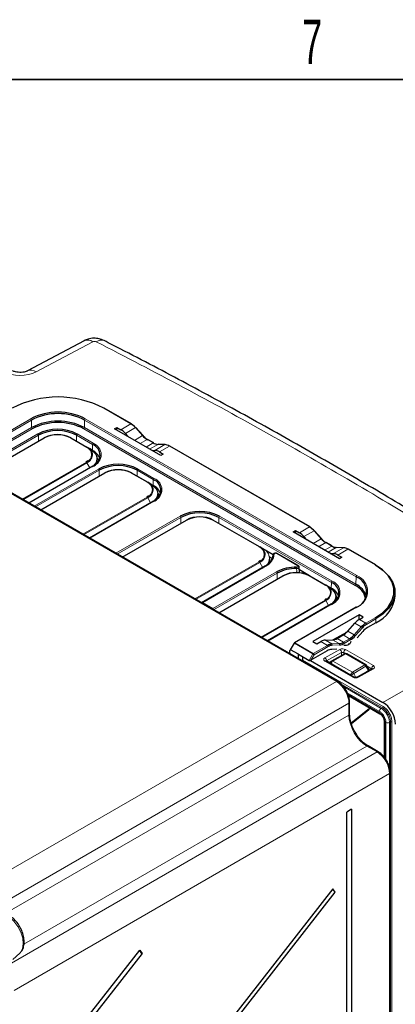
# Paper-space layout 'Blatt2' of a CAD drawing. Header units: millimetres. Extents: x 5 to 418, y 2 to 292.
# Tile 59 of 60: x 313 to 343, y 209 to 287. Entities that reach past the tile are written whole.
import ezdxf

# ---------------------------------------------------------------- set-up
doc = ezdxf.new("R2010")
doc.units = ezdxf.units.MM
doc.layers.add('SLD-0', color=7, linetype='Continuous')
doc.styles.add('SLDTEXTSTYLE0', font='TXT', dxfattribs={"width": 0.605})

psp = doc.layouts.new('Blatt2')

# ---------------------------------------------------------------- linework, layer by layer
at = {"color": 7, "linetype": 'Continuous', "lineweight": 18}
for p, q in [((338.276, 234.849), (285.134, 265.528)), ((318.986, 261.747), (314.492, 259.357)), ((322.001, 255.248), (319.848, 256.491)), ((308.901, 251.935), (314.134, 254.955)), ((309.17, 252.82), (314.068, 255.647)), ((314.125, 255.551), (309.227, 252.723)), ((314.134, 254.955), (314.125, 255.551)), ((318.322, 254.955), (318.331, 255.551)), ((318.322, 254.955), (339.818, 242.546)), ((339.827, 243.141), (318.331, 255.551)), ((318.387, 255.647), (339.883, 243.238)), ((321.204, 254.788), (322.001, 255.248)), ((321.564, 254.49), (322.36, 254.949)), ((322.929, 254.314), (322.36, 254.949)), ((314.191, 254.858), (308.959, 251.838)), ((309.533, 251.507), (314.623, 254.446)), ((314.68, 254.349), (309.645, 251.442)), ((315.162, 254.134), (310.073, 251.196)), ((314.686, 253.886), (314.68, 254.349)), ((318.481, 253.399), (317.209, 254.134)), ((317.685, 253.886), (317.692, 254.349)), ((318.964, 253.614), (317.692, 254.349)), ((317.748, 254.446), (319.021, 253.711)), ((339.761, 242.449), (318.265, 254.858)), ((322.284, 253.942), (322.929, 254.314)), ((318.957, 253.152), (318.964, 253.614)), ((322.722, 253.689), (323.287, 254.016)), ((323.198, 253.414), (323.763, 253.741)), ((323.763, 253.741), (323.287, 254.016)), ((323.477, 253.253), (324.122, 253.626)), ((323.895, 253.144), (324.691, 253.604)), ((324.691, 253.604), (324.122, 253.626)), ((324.252, 253.028), (325.049, 253.488)), ((336.143, 247.084), (325.049, 253.488)), ((318.958, 253.11), (318.957, 253.152)), ((313.392, 249.28), (318.481, 252.218)), ((318.521, 252.176), (313.448, 249.247)), ((319.021, 251.907), (313.931, 248.968)), ((318.751, 251.778), (318.521, 252.176)), ((314.341, 248.731), (319.431, 251.67)), ((319.488, 251.573), (314.454, 248.667)), ((319.971, 251.358), (314.881, 248.42)), ((319.495, 251.111), (319.488, 251.573)), ((323.29, 250.624), (322.017, 251.358)), ((322.493, 251.111), (322.5, 251.573)), ((323.773, 250.838), (322.5, 251.573)), ((322.556, 251.67), (323.829, 250.935)), ((323.766, 250.376), (323.773, 250.838)), ((323.766, 250.334), (323.766, 250.376)), ((318.2, 246.504), (323.29, 249.442)), ((323.33, 249.4), (318.256, 246.471)), ((323.829, 249.131), (318.739, 246.193)), ((323.559, 249.002), (323.33, 249.4)), ((320.804, 245), (325.894, 247.939)), ((329.019, 247.939), (337.929, 242.795)), ((325.951, 247.842), (320.917, 244.936)), ((326.434, 247.627), (321.344, 244.689)), ((325.958, 247.38), (325.951, 247.842)), ((332.157, 245.505), (328.48, 247.627)), ((328.956, 247.38), (328.963, 247.842)), ((337.872, 242.699), (328.963, 247.842)), ((335.346, 246.624), (336.143, 247.084)), ((335.706, 246.326), (336.502, 246.785)), ((337.071, 246.15), (336.502, 246.785)), ((336.426, 245.778), (337.071, 246.15)), ((336.864, 245.525), (337.43, 245.851)), ((337.34, 245.25), (337.905, 245.577)), ((337.905, 245.577), (337.43, 245.851)), ((335.211, 244.022), (333.548, 244.982)), ((337.619, 245.089), (338.264, 245.462)), ((338.037, 244.98), (338.833, 245.44)), ((338.833, 245.44), (338.264, 245.462)), ((338.394, 244.864), (339.191, 245.324)), ((341.344, 244.081), (339.191, 245.324)), ((327.067, 241.385), (332.157, 244.323)), ((332.197, 244.281), (327.124, 241.352)), ((332.696, 244.012), (327.662, 241.106)), ((332.444, 243.853), (332.197, 244.281)), ((327.618, 241.067), (332.444, 243.853)), ((328.496, 240.624), (333.531, 243.53)), ((333.588, 243.433), (328.553, 240.527)), ((334.07, 243.219), (328.981, 240.28)), ((333.594, 242.971), (333.588, 243.433)), ((337.389, 242.484), (336.117, 243.219)), ((337.865, 242.236), (337.872, 242.699)), ((339.818, 242.546), (339.827, 243.141)), ((337.866, 242.195), (337.865, 242.236)), ((327.662, 241.106), (328.496, 240.624)), ((332.3, 238.364), (337.389, 241.303)), ((337.429, 241.261), (332.356, 238.332)), ((337.929, 240.991), (332.839, 238.053)), ((337.659, 240.863), (337.429, 241.261)), ((341.962, 233.2), (355.268, 240.882)), ((339.883, 240.745), (334.985, 237.917)), ((339.734, 239.472), (340.247, 239.176)), ((340.072, 239.76), (340.072, 239.787)), ((340.091, 239.772), (340.606, 239.475)), ((340.606, 239.475), (341.344, 239.901)), ((341.401, 239.803), (340.662, 239.377)), ((341.401, 239.509), (341.401, 239.803)), ((338.954, 238.631), (338.128, 238.171)), ((338.812, 238.535), (339.32, 238.243)), ((339.17, 238.835), (339.678, 238.541)), ((339.678, 238.541), (340.247, 239.176)), ((340.327, 239.098), (339.759, 238.463)), ((334.945, 237.875), (334.646, 237.368)), ((336.406, 237.032), (334.945, 237.875)), ((334.985, 237.917), (336.446, 237.074)), ((337.043, 238.012), (337.558, 237.715)), ((337.403, 238.127), (337.916, 237.831)), ((337.916, 237.831), (338.485, 237.853)), ((338.518, 237.747), (337.949, 237.725)), ((337.977, 238.146), (338.485, 237.853)), ((338.337, 238.261), (338.844, 237.968)), ((338.844, 237.968), (339.32, 238.243)), ((339.376, 238.145), (338.9, 237.87)), ((334.53, 237.077), (334.585, 237.109)), ((336.112, 236.521), (336.406, 237.032)), ((336.503, 236.976), (336.248, 236.535)), ((336.446, 237.074), (337.558, 237.715)), ((337.614, 237.617), (336.503, 236.976)), ((337.359, 236.727), (338.547, 237.389)), ((338.686, 237.142), (337.498, 236.48)), ((339.008, 237.034), (338, 236.472)), ((338.686, 236.92), (338.686, 237.142)), ((338.976, 237.068), (338.855, 237.138)), ((338.855, 237.138), (338.855, 237.015)), ((338.999, 237.384), (341.205, 236.11)), ((340.513, 236.165), (339.008, 237.034)), ((335.61, 236.546), (341.967, 232.876)), ((339.565, 235.196), (337.359, 236.47)), ((337.498, 236.48), (337.498, 236.455)), ((337.678, 236.351), (337.702, 236.368)), ((338, 236.472), (339.541, 235.583)), ((339.541, 235.583), (340.513, 236.165)), ((340.615, 236.06), (339.642, 235.479)), ((339.642, 235.479), (339.816, 235.177)), ((341.205, 235.854), (340.017, 235.192)), ((340.522, 235.539), (340.815, 235.714)), ((340.815, 235.714), (340.615, 236.06)), ((341.062, 235.864), (340.705, 236.07)), ((340.82, 235.705), (340.815, 235.714)), ((341.062, 235.839), (341.062, 235.864)), ((308.535, 217.692), (338.276, 234.849)), ((341.911, 232.778), (338.582, 234.7)), ((338.827, 234.457), (341.824, 232.727)), ((341.684, 232.483), (339.138, 233.953)), ((339.266, 233.135), (310.299, 216.424)), ((339.204, 233.816), (341.681, 232.385)), ((339.266, 232.192), (339.266, 233.135)), ((339.443, 231.568), (340.857, 232.709)), ((340.857, 232.709), (340.857, 232.793)), ((341.911, 232.778), (341.824, 232.727)), ((312.049, 216.48), (339.266, 232.192)), ((342.106, 231.65), (342.106, 228.796)), ((342.192, 228.678), (342.192, 231.604)), ((342.561, 231.653), (342.473, 231.603)), ((342.473, 231.603), (342.473, 228.037)), ((342.561, 134.321), (342.561, 231.653)), ((342.673, 231.652), (342.673, 134.32)), ((312.538, 212.544), (341.491, 229.275)), ((340.68, 229.743), (313.528, 214.069)), ((341.491, 229.275), (340.68, 229.743)), ((342.481, 227.561), (312.755, 210.383)), ((342.481, 132.962), (342.481, 227.561))]:
    psp.add_line(p, q, dxfattribs=at)
at = {"color": 7, "linetype": 'Continuous', "lineweight": 25}
for p, q in [((338.374, 234.858), (285.231, 265.536)), ((318.311, 261.83), (313.817, 259.44)), ((322.041, 255.252), (319.888, 256.495)), ((320.702, 254.855), (320.895, 254.966)), ((320.895, 254.966), (321.204, 254.788)), ((320.895, 254.744), (320.895, 254.966)), ((322.964, 254.322), (322.396, 254.957)), ((310.049, 251.209), (315.122, 254.138)), ((317.249, 254.138), (318.521, 253.403)), ((324.368, 252.738), (320.702, 254.855)), ((321.564, 254.49), (321.816, 254.212)), ((318.769, 253.261), (318.521, 253.403)), ((323.803, 253.745), (323.327, 254.02)), ((324.718, 253.611), (324.149, 253.633)), ((336.183, 247.088), (325.089, 253.492)), ((318.957, 253.152), (318.77, 253.26)), ((323.647, 253.155), (323.895, 253.144)), ((324.252, 253.028), (324.561, 252.85)), ((324.561, 252.85), (324.368, 252.738)), ((318.981, 251.911), (313.908, 248.982)), ((318.58, 252.319), (318.441, 252.222)), ((319.338, 252.3), (319.334, 252.473)), ((314.857, 248.434), (319.931, 251.362)), ((322.057, 251.362), (323.33, 250.628)), ((323.577, 250.485), (323.33, 250.628)), ((323.766, 250.376), (323.578, 250.484)), ((323.388, 249.543), (323.25, 249.446)), ((324.147, 249.524), (324.143, 249.697)), ((323.789, 249.135), (318.716, 246.206)), ((321.32, 244.703), (326.394, 247.631)), ((328.52, 247.631), (332.197, 245.509)), ((334.844, 246.691), (335.037, 246.802)), ((338.511, 244.574), (334.844, 246.691)), ((335.037, 246.802), (335.346, 246.624)), ((335.037, 246.58), (335.037, 246.802)), ((335.706, 246.326), (335.958, 246.048)), ((337.107, 246.158), (336.538, 246.793)), ((337.945, 245.581), (337.47, 245.855)), ((332.444, 245.366), (332.197, 245.509)), ((333.268, 244.89), (332.445, 245.365)), ((335.251, 244.026), (333.588, 244.986)), ((337.789, 244.991), (338.037, 244.98)), ((338.86, 245.446), (338.291, 245.469)), ((338.394, 244.864), (338.703, 244.686)), ((341.384, 244.085), (339.231, 245.328)), ((332.656, 244.016), (327.583, 241.087)), ((332.255, 244.424), (332.117, 244.327)), ((332.988, 244.731), (333.218, 244.598)), ((333.014, 244.405), (333.01, 244.578)), ((338.703, 244.686), (338.511, 244.574)), ((328.957, 240.294), (334.03, 243.223)), ((335.354, 243.446), (335.33, 243.912)), ((336.144, 243.23), (335.341, 243.693)), ((336.157, 243.223), (337.429, 242.488)), ((337.677, 242.345), (337.429, 242.488)), ((337.865, 242.236), (337.678, 242.345)), ((342.924, 241.632), (342.924, 241.926)), ((337.889, 240.995), (332.816, 238.066)), ((337.488, 241.403), (337.349, 241.307)), ((338.246, 241.384), (338.243, 241.557)), ((338.336, 241.476), (338.243, 241.53)), ((328.496, 240.624), (328.496, 240.56)), ((339.843, 240.749), (334.945, 237.921)), ((340.066, 240.143), (336.4, 238.027)), ((340.4, 239.95), (340.066, 240.143)), ((340.072, 239.787), (340.066, 240.143)), ((339.17, 238.835), (339.734, 239.472)), ((340.072, 239.787), (340.094, 239.774)), ((340.091, 239.772), (340.4, 239.95)), ((341.401, 239.509), (340.731, 239.123)), ((339.079, 238.74), (338.019, 238.149)), ((338.337, 238.261), (338.812, 238.535)), ((340.373, 238.824), (339.911, 238.309)), ((334.917, 237.893), (334.599, 237.356)), ((336.4, 238.027), (336.734, 237.834)), ((336.734, 237.834), (337.043, 238.012)), ((337.403, 238.127), (337.977, 238.146)), ((334.585, 237.108), (334.589, 237.31)), ((335.263, 237.011), (334.646, 237.368)), ((335.263, 237.011), (336.112, 236.521)), ((335.263, 236.653), (335.263, 237.011)), ((337.545, 237.284), (336.248, 236.535)), ((337.902, 236.483), (338.909, 237.045)), ((338.305, 237.414), (337.904, 237.399)), ((340.613, 236.175), (339.108, 237.044)), ((335.61, 236.546), (335.613, 236.769)), ((336.212, 236.519), (341.962, 233.2)), ((339.662, 235.205), (337.456, 236.478)), ((337.702, 236.368), (337.902, 236.483)), ((341.106, 235.864), (339.918, 235.202)), ((340.887, 235.755), (340.687, 236.101)), ((340.892, 235.745), (340.887, 235.755)), ((339.228, 233.734), (341.723, 232.294)), ((339.322, 232.272), (339.322, 233.215)), ((339.456, 231.518), (340.839, 232.633)), ((342.047, 231.732), (342.047, 228.876)), ((341.588, 229.283), (340.777, 229.752)), ((342.537, 133.042), (342.537, 227.641)), ((339.464, 224.735), (339.097, 224.515)), ((339.097, 133.063), (339.097, 224.515)), ((339.464, 224.735), (339.464, 133.282)), ((338, 218.43), (315.055, 189.12)), ((338.18, 218.17), (338, 218.43)), ((315.055, 188.63), (338.18, 218.17)), ((314.548, 203.171), (322.699, 213.583)), ((322.699, 213.583), (322.88, 213.324)), ((312.664, 212.852), (313.202, 213.342)), ((313.202, 213.342), (313.253, 213.394)), ((322.88, 213.324), (314.729, 202.911))]:
    psp.add_line(p, q, dxfattribs=at)
at = {"color": 7, "linetype": 'Continuous', "lineweight": 18, "flags": 128}
for points in [[(322.36, 254.949), (322.371, 254.955), (322.38, 254.958), (322.387, 254.96), (322.393, 254.959), (322.396, 254.957)], [(322.929, 254.314), (322.939, 254.32), (322.949, 254.323), (322.956, 254.325), (322.962, 254.324), (322.964, 254.322)], [(318.965, 251.881), (318.999, 251.91), (319.17, 252.095), (319.276, 252.296), (319.311, 252.504), (319.276, 252.713), (319.17, 252.914), (318.999, 253.099), (318.769, 253.261)], [(323.773, 249.106), (323.807, 249.134), (323.978, 249.319), (324.084, 249.52), (324.12, 249.728), (324.084, 249.937), (323.978, 250.138), (323.807, 250.323), (323.577, 250.485)], [(336.502, 246.785), (336.513, 246.791), (336.522, 246.794), (336.529, 246.796), (336.535, 246.795), (336.538, 246.793)], [(337.071, 246.15), (337.082, 246.156), (337.091, 246.159), (337.098, 246.161), (337.104, 246.16), (337.107, 246.158)], [(337.873, 240.966), (337.907, 240.995), (338.078, 241.18), (338.184, 241.38), (338.219, 241.589), (338.184, 241.798), (338.078, 241.998), (337.907, 242.183), (337.677, 242.345)], [(336.406, 237.032), (336.418, 237.025), (336.431, 237.017), (336.445, 237.01), (336.458, 237.002), (336.471, 236.994), (336.483, 236.987), (336.494, 236.981), (336.503, 236.976)], [(339.415, 235.348), (339.422, 235.351), (339.449, 235.367), (339.479, 235.385), (339.512, 235.404), (339.547, 235.423), (339.58, 235.443), (339.613, 235.462), (339.642, 235.479)], [(340.615, 236.06), (340.64, 236.075), (340.661, 236.086), (340.676, 236.095), (340.684, 236.1), (340.687, 236.101)], [(340.815, 235.714), (340.84, 235.728), (340.861, 235.74), (340.876, 235.749), (340.884, 235.754), (340.887, 235.755)], [(313.253, 213.394), (313.415, 213.686), (313.476, 214.074), (313.431, 214.525), (313.285, 215.003), (313.048, 215.47), (312.74, 215.887), (312.387, 216.222), (312.016, 216.445), (311.657, 216.541), (311.373, 216.511)]]:
    psp.add_lwpolyline(points, dxfattribs=at)
at = {"color": 7, "linetype": 'Continuous', "lineweight": 25, "flags": 128}
for points in [[(322.964, 254.322), (322.965, 254.321), (322.966, 254.317), (322.965, 254.31), (322.961, 254.302)], [(318.785, 253.225), (319.018, 253.061), (319.192, 252.874), (319.299, 252.671), (319.335, 252.459), (319.299, 252.248), (319.192, 252.045), (319.165, 252.009)], [(319.475, 252.349), (319.423, 252.429), (319.329, 252.544)], [(319.324, 252.151), (319.338, 252.286), (319.338, 252.3)], [(323.593, 250.449), (323.827, 250.285), (324, 250.098), (324.107, 249.895), (324.143, 249.683), (324.107, 249.472), (324, 249.269), (323.973, 249.233)], [(324.132, 249.375), (324.147, 249.51), (324.147, 249.524)], [(324.284, 249.574), (324.232, 249.654), (324.137, 249.768)], [(337.107, 246.158), (337.107, 246.157), (337.108, 246.152), (337.107, 246.146), (337.104, 246.138)], [(332.999, 244.257), (333.014, 244.391), (333.014, 244.405)], [(341.344, 239.901), (341.918, 240.296), (342.364, 240.742), (342.67, 241.226), (342.825, 241.734), (342.825, 242.249), (342.67, 242.756), (342.364, 243.241), (341.918, 243.687), (341.344, 244.081)], [(341.401, 244.049), (341.984, 243.648), (342.437, 243.195), (342.747, 242.703), (342.904, 242.188), (342.904, 241.664), (342.747, 241.149), (342.437, 240.657), (341.984, 240.204), (341.401, 239.803)], [(337.693, 242.31), (337.926, 242.146), (338.1, 241.958), (338.207, 241.755), (338.243, 241.544), (338.207, 241.333), (338.1, 241.129), (338.073, 241.093)], [(338.383, 241.434), (338.331, 241.514), (338.237, 241.629)], [(338.234, 241.246), (338.246, 241.371), (338.246, 241.384)], [(334.585, 237.108), (334.584, 237.096), (334.581, 237.086), (334.576, 237.077), (334.569, 237.072), (334.56, 237.069), (334.55, 237.068), (334.541, 237.071)], [(337.7, 236.367), (337.679, 236.352), (337.677, 236.351)]]:
    psp.add_lwpolyline(points, dxfattribs=at)
at = {"color": 7, "linetype": 'Continuous', "lineweight": 18}
for centre, radius, start, end in [((318.576, 261.197), 0.686, 53.28635, 112.68191), ((319.648, 261.256), 0.629, 68.72701, 128.50463), ((314.082, 258.808), 0.685, 53.25775, 113.01426), ((314.002, 255.544), 0.123, 3.22965, 57.34774), ((314.257, 254.962), 0.123, 183.22965, 237.34774), ((318.199, 254.962), 0.123, 302.65226, 356.77035), ((318.454, 255.544), 0.123, 122.65226, 176.77035), ((314.556, 254.342), 0.123, 3.22965, 57.34774), ((315.139, 254.101), 0.0402, 54.38183, 114.31395), ((317.232, 254.101), 0.0402, 65.68605, 125.61817), ((317.815, 254.342), 0.123, 122.65226, 176.77035), ((318.505, 253.367), 0.0402, 65.68605, 125.61817), ((318.257, 252.809), 0.632, 290.78342, 69.21658), ((319.087, 253.607), 0.123, 122.65226, 176.77035), ((318.679, 252.809), 0.965, 290.78342, 69.21658), ((323.311, 253.983), 0.0402, 65.69288, 125.61758), ((324.147, 253.583), 0.0496, 88.0594, 120.74372), ((325.073, 253.456), 0.0402, 65.69288, 125.61758), ((318.249, 252.825), 0.704, 292.76118, 6.26871), ((318.42, 252.12), 0.115, 28.85561, 58.04533), ((318.998, 251.875), 0.0395, 53.76669, 114.92285), ((319.365, 251.566), 0.123, 3.22965, 57.34774), ((319.947, 251.326), 0.0402, 54.38183, 114.31395), ((322.04, 251.326), 0.0402, 65.68605, 125.61817), ((322.623, 251.566), 0.123, 122.65226, 176.77035), ((323.313, 250.591), 0.0402, 65.68605, 125.61817), ((323.066, 250.033), 0.632, 290.78342, 69.21658), ((323.896, 250.831), 0.123, 122.65226, 176.77035), ((323.487, 250.033), 0.965, 290.78342, 69.21658), ((323.229, 249.344), 0.115, 28.85561, 58.04533), ((323.057, 250.05), 0.704, 292.76118, 6.26871), ((323.806, 249.099), 0.0395, 53.76669, 114.92285), ((325.828, 247.835), 0.123, 3.22965, 57.34774), ((329.086, 247.835), 0.123, 122.65226, 176.77035), ((326.41, 247.595), 0.0402, 54.38183, 114.31395), ((328.503, 247.595), 0.0402, 65.68605, 125.61817), ((337.453, 245.819), 0.0402, 65.69288, 125.61758), ((332.18, 245.472), 0.0402, 65.68605, 125.61817), ((331.933, 244.914), 0.632, 290.78342, 69.21658), ((331.924, 244.931), 0.704, 292.76118, 6.26871), ((332.157, 244.61), 0.809, 290.78342, 69.21658), ((333.338, 244.857), 0.0748, 85.54206, 172.51093), ((333.572, 244.95), 0.0395, 65.07715, 126.23331), ((338.289, 245.419), 0.0496, 88.0594, 120.74372), ((339.215, 245.292), 0.0402, 65.69288, 125.61758), ((332.096, 244.226), 0.115, 28.85561, 58.04533), ((332.673, 243.981), 0.0384, 52.81791, 115.87163), ((335.234, 243.99), 0.0396, 65.3808, 126.20562), ((332.344, 243.793), 0.116, 2.67302, 31.06558), ((333.465, 243.426), 0.123, 3.22965, 57.34774), ((334.047, 243.186), 0.0402, 54.38183, 114.31395), ((340.661, 243.792), 5.538, 178.8494, 179.9912), ((336.14, 243.186), 0.0402, 65.68605, 125.61817), ((339.95, 243.134), 0.123, 122.65226, 176.77035), ((339.41, 241.991), 1.333, 290.78342, 69.21658), ((337.413, 242.451), 0.0402, 65.68605, 125.61817), ((337.165, 241.893), 0.632, 290.78342, 69.21658), ((337.995, 242.692), 0.123, 122.65226, 176.77035), ((337.587, 241.893), 0.965, 290.78342, 69.21658), ((339.695, 242.553), 0.123, 302.65226, 356.77035), ((337.157, 241.91), 0.704, 292.76118, 6.26871), ((337.328, 241.205), 0.115, 28.85561, 58.04533), ((337.906, 240.959), 0.0395, 53.76669, 114.92285), ((339.86, 240.713), 0.0395, 53.76669, 114.92285), ((340.539, 239.371), 0.123, 2.60548, 57.39452), ((341.278, 239.798), 0.123, 2.60548, 57.39452), ((339.56, 238.339), 0.234, 32.03281, 59.71433), ((340.129, 238.974), 0.234, 32.03281, 59.71433), ((335.401, 238.655), 0.904, 237.56947, 239.71309), ((334.962, 237.885), 0.0395, 53.76669, 114.92285), ((335.047, 237.819), 0.115, 121.95467, 151.14439), ((337.863, 237.756), 0.0915, 339.97511, 54.37962), ((338.432, 237.778), 0.0915, 339.97511, 54.37962), ((338.778, 237.864), 0.123, 2.60548, 57.39452), ((339.253, 238.139), 0.123, 2.60548, 57.39452), ((336.507, 236.976), 0.115, 121.95467, 151.14439), ((336.38, 236.97), 0.123, 2.60548, 57.39452), ((337.491, 237.612), 0.123, 2.60548, 57.39452), ((338.383, 237.134), 0.303, 1.58347, 57.26691), ((339.162, 237.124), 0.307, 121.9772, 177.4454), ((338.949, 236.956), 0.0976, 53.25708, 114.08543), ((339.066, 236.952), 0.101, 65.69288, 125.61758), ((337.195, 236.472), 0.303, 1.58347, 57.26691), ((337.415, 236.388), 0.099, 65.36022, 124.60414), ((338.005, 236.336), 0.18, 125.0418, 207.44895), ((338.169, 236.211), 0.311, 122.81131, 173.61212), ((337.942, 236.394), 0.0976, 53.25708, 114.08543), ((340.572, 236.083), 0.101, 65.69288, 125.61758), ((339.709, 235.322), 0.311, 122.81131, 173.61212), ((339.393, 235.338), 0.287, 29.47073, 58.96593), ((340.366, 235.919), 0.287, 29.47073, 58.96593), ((341.368, 235.85), 0.307, 121.9772, 177.4454), ((341.147, 235.771), 0.101, 54.63713, 113.91254), ((338.332, 234.768), 0.099, 65.36934, 124.58393), ((339.621, 235.115), 0.099, 65.38106, 124.60237), ((339.959, 235.109), 0.101, 54.6343, 113.94687), ((339.223, 233.224), 0.099, 295.38919, 354.62334), ((340.785, 232.687), 0.0759, 315.60426, 17.14036), ((340.803, 232.811), 0.116, 298.03562, 335.77663), ((341.777, 232.373), 0.096, 172.79598, 236.05434), ((341.991, 232.469), 0.308, 122.91809, 177.3706), ((341.844, 232.882), 0.123, 302.91809, 357.3706), ((339.223, 232.282), 0.0994, 295.44597, 353.95638), ((342.143, 231.739), 0.0962, 184.50157, 247.15347), ((342.333, 231.877), 0.308, 242.63357, 297.07778), ((342.617, 231.543), 0.123, 62.63358, 117.07777), ((340.736, 229.662), 0.0991, 65.52386, 124.59026), ((341.547, 229.193), 0.099, 65.37542, 124.60285), ((342.438, 227.65), 0.099, 295.41812, 354.63265)]:
    psp.add_arc(centre, radius, start, end, dxfattribs=at)
at = {"color": 7, "linetype": 'Continuous', "lineweight": 25}
for centre, radius, start, end in [((316.228, 249.542), 7.835, 62.48054, 117.51946), ((319.872, 256.458), 0.0402, 65.69288, 125.61758), ((316.228, 251.48), 4.694, 62.60967, 117.39033), ((316.228, 251.492), 4.571, 62.60967, 117.39033), ((316.228, 250.914), 4.552, 62.60967, 117.39033), ((316.228, 250.926), 4.429, 62.60967, 117.39033), ((322.025, 255.215), 0.0402, 65.69288, 125.61758), ((321.235, 253.963), 1.496, 41.21955, 59.17207), ((321.342, 254.016), 1.396, 41.21955, 59.17207), ((316.186, 251.43), 3.396, 62.60967, 117.39033), ((316.186, 251.442), 3.274, 62.60967, 117.39033), ((316.186, 252.086), 2.311, 62.60967, 117.39033), ((316.186, 252.16), 2.224, 62.60967, 117.39033), ((324.054, 255.3), 1.496, 221.21955, 239.17207), ((324.162, 255.353), 1.596, 221.21955, 239.17207), ((318.177, 252.676), 0.805, 16.32063, 64.64021), ((318.634, 252.745), 0.93, 290.78342, 69.21658), ((323.787, 253.708), 0.0402, 65.69288, 125.61758), ((324.178, 254.416), 0.792, 238.43408, 265.94327), ((324.716, 253.561), 0.0496, 88.0594, 120.74372), ((324.635, 252.814), 0.792, 58.43408, 85.94327), ((318.746, 253.228), 0.0397, 355.45284, 54.57467), ((318.453, 252.105), 1.161, 19.88756, 64.28644), ((319.004, 251.878), 0.0396, 125.35847, 184.60773), ((320.994, 248.654), 3.396, 62.60967, 117.39033), ((320.994, 248.666), 3.274, 62.60967, 117.39033), ((320.994, 249.311), 2.311, 62.60967, 117.39033), ((320.994, 249.384), 2.224, 62.60967, 117.39033), ((322.985, 249.9), 0.805, 16.32063, 64.64021), ((323.554, 250.452), 0.0397, 355.45284, 54.57467), ((323.262, 249.329), 1.161, 19.88756, 64.28644), ((323.443, 249.969), 0.93, 290.78342, 69.21658), ((323.812, 249.103), 0.0396, 125.35847, 184.60773), ((327.457, 244.923), 3.396, 62.60967, 117.39033), ((327.457, 244.935), 3.274, 62.60967, 117.39033), ((327.457, 245.58), 2.311, 62.60967, 117.39033), ((327.457, 245.653), 2.224, 62.60967, 117.39033), ((336.167, 247.051), 0.0402, 65.69288, 125.61758), ((335.377, 245.799), 1.496, 41.21955, 59.17207), ((335.485, 245.852), 1.396, 41.21955, 59.17207), ((338.196, 247.136), 1.496, 221.21955, 239.17207), ((338.304, 247.189), 1.596, 221.21955, 239.17207), ((337.929, 245.544), 0.0402, 65.69288, 125.61758), ((338.32, 246.252), 0.792, 238.43408, 265.94327), ((331.852, 244.781), 0.805, 16.32063, 64.64021), ((332.205, 244.949), 1.061, 294.17353, 355.58197), ((332.245, 245.017), 1.101, 294.17353, 355.58197), ((338.858, 245.397), 0.0496, 88.0594, 120.74372), ((338.777, 244.649), 0.792, 58.43408, 85.94327), ((332.286, 244.58), 0.724, 319.94477, 359.8473), ((341.368, 244.049), 0.0402, 65.69288, 125.61758), ((335.034, 240.703), 3.202, 88.38774, 117.99763), ((335.036, 240.708), 3.086, 88.38774, 117.99763), ((335.094, 241.171), 2.311, 62.60967, 117.39033), ((335.094, 241.244), 2.224, 62.60967, 117.39033), ((337.085, 241.761), 0.805, 16.32063, 64.64021), ((337.542, 241.829), 0.93, 290.78342, 69.21658), ((339.109, 241.065), 1.53, 15.02935, 64.7657), ((339.122, 241.094), 1.61, 18.73358, 64.40198), ((339.366, 241.927), 1.298, 290.78342, 69.21658), ((337.654, 242.313), 0.0397, 355.45284, 54.57467), ((337.362, 241.19), 1.161, 19.88756, 64.28644), ((340.325, 241.889), 2.612, 294.33324, 354.34662), ((337.912, 240.963), 0.0396, 125.35847, 184.60773), ((341.372, 238.19), 1.496, 120.82793, 138.78045), ((341.378, 238.178), 1.396, 120.82793, 138.78045), ((338.553, 239.527), 1.496, 300.82793, 318.78045), ((341.498, 237.838), 1.496, 120.82793, 138.78045), ((334.985, 237.852), 0.08, 119.99731, 149.42263), ((337.972, 237.041), 0.792, 94.05673, 121.56592), ((338.429, 238.643), 0.792, 274.05673, 301.56592), ((338.458, 238.59), 0.845, 274.05673, 301.56592), ((338.558, 239.515), 1.596, 300.82793, 318.78045), ((337.96, 236.609), 0.792, 94.05673, 121.56592), ((338.001, 236.988), 0.739, 94.05673, 121.56592), ((339.008, 236.871), 0.2, 60.00269, 119.1388), ((340.513, 236.001), 0.2, 30.00252, 60.00269), ((340.713, 232.789), 0.2, 308.89298, 352.17065), ((338.398, 218.54), 0.429, 196.97446, 239.49017), ((323.177, 213.755), 0.524, 200.96147, 235.50315)]:
    psp.add_arc(centre, radius, start, end, dxfattribs=at)
at = {"color": 7, "linetype": 'Continuous', "lineweight": 18}
for centre, major_axis, ratio, start_param, end_param in [((319.124, 261.664), (0.2, -0.003), 0.567125, 0.855991, 2.341931), ((313.248, 260.108), (1.817, 0.001), 0.566679, 3.91714, 5.465592), ((338.773, 237.258), (0.32, -0.005), 0.567125, 0.793824, 2.36462), ((338.771, 237.093), (0.12, -0.005), 0.549843, 0.806585, 2.377382), ((337.585, 236.596), (0.32, -0.005), 0.567125, 2.36462, 3.935417), ((337.583, 236.431), (0.12, -0.005), 0.549843, 2.377382, 2.818523), ((340.977, 235.82), (0.12, -0.005), 0.549843, 0.543943, 0.806585), ((340.979, 235.984), (0.32, -0.005), 0.567125, 5.506213, 7.077009), ((338.273, 233.705), (-0.7, 1.212), 0.580414, 3.927255, 5.497741), ((339.791, 235.322), (0.32, -0.005), 0.567125, 3.935417, 5.506213), ((341.681, 231.895), (-0.3, 0.52), 0.577557, 3.927224, 5.497716), ((340.678, 231.375), (-1, 1.732), 0.575578, 0.785632, 2.356123), ((341.488, 228.13), (-0.7, 1.212), 0.58043, 3.927187, 5.49767)]:
    psp.add_ellipse(centre, major_axis=major_axis, ratio=ratio, start_param=start_param, end_param=end_param, dxfattribs=at)
at = {"color": 7, "linetype": 'Continuous', "lineweight": 25}
for centre, major_axis, ratio, start_param, end_param in [((321.219, 253.816), (-0.615, 1.03), 0.56722, 5.053107, 5.48944), ((324.267, 252.057), (-0.615, 1.03), 0.56722, 5.48944, 5.925772), ((335.361, 245.652), (-0.615, 1.03), 0.56722, 5.053107, 5.48944), ((338.409, 243.893), (-0.615, 1.03), 0.56722, 5.48944, 5.925772), ((327.662, 241.04), (0.113, 0), 0.577382, 1.570796, 2.356113), ((340.106, 238.784), (0.584, 1.048), 0.587367, 0.776279, 1.212611), ((338.798, 239.524), (0.584, 1.048), 0.587367, 3.917871, 4.354204), ((337.058, 237.024), (0.584, 1.048), 0.587367, 0.339947, 0.776279), ((338.322, 239.249), (0.584, 1.048), 0.587367, 3.481539, 3.917871), ((338.857, 238.043), (0.574, -0.009), 0.567125, 4.706265, 6.306161), ((334.645, 237.276), (-0.0254, 0.0967), 0.522903, 5.805587, 7.364042), ((335.554, 236.513), (0.041, 0.0687), 0.56722, 4.42454, 5.506135), ((335.698, 236.718), (-0.06, 0.104), 0.577385, 0.342354, 0.768178), ((336.192, 236.568), (0.0971, 0.026), 0.51759, 3.619289, 5.190086), ((341.962, 232.057), (-0.7, 1.212), 0.577557, 3.927224, 5.497716)]:
    psp.add_ellipse(centre, major_axis=major_axis, ratio=ratio, start_param=start_param, end_param=end_param, dxfattribs=at)
for points, knots in [([(319.876, 261.842), (319.744, 261.897), (319.489, 262.003), (319.051, 262.04), (318.65, 261.986), (318.408, 261.875), (318.311, 261.83)], [0, 0, 0, 0, 0.263346, 0.509506, 0.802375, 1, 1, 1, 1]), ([(356.008, 240.894), (355.783, 241.042), (354.057, 242.18), (350.872, 244.226), (346.348, 247.052), (341.67, 249.867), (336.749, 252.734), (331.644, 255.605), (326.451, 258.423), (322.513, 260.494), (320.304, 261.621), (319.875, 261.84)], [0, 0, 0, 0, 0.020024, 0.153606, 0.27921, 0.410303, 0.549365, 0.688447, 0.827504, 0.966438, 1, 1, 1, 1]), ([(313.817, 259.44), (313.8, 259.431), (313.76, 259.411), (313.63, 259.368), (313.435, 259.332), (313.199, 259.319), (312.969, 259.339), (312.788, 259.38), (312.677, 259.422), (312.647, 259.438), (312.634, 259.445)], [0, 0, 0, 0, 0.093954, 0.224001, 0.363752, 0.513845, 0.667419, 0.795873, 0.912919, 1, 1, 1, 1]), ([(333.586, 244.984), (333.581, 244.988), (333.559, 245.004), (333.503, 245.016), (333.427, 245.018), (333.355, 244.998), (333.301, 244.962), (333.271, 244.916), (333.26, 244.881), (333.263, 244.866), (333.263, 244.865)], [0, 0, 0, 0, 0.048782, 0.213845, 0.391813, 0.573458, 0.738688, 0.874612, 0.999434, 1, 1, 1, 1]), ([(335.323, 243.913), (335.323, 243.926), (335.321, 243.954), (335.296, 243.991), (335.271, 244.017), (335.253, 244.024), (335.25, 244.025)], [0, 0, 0, 0, 0.25419, 0.590944, 0.950738, 1, 1, 1, 1]), ([(339.226, 237.796), (339.251, 237.815), (339.28, 237.837), (339.287, 237.863), (339.287, 237.866)], [0, 0, 0, 0, 0.87238, 1, 1, 1, 1]), ([(337.456, 236.478), (337.451, 236.482), (337.445, 236.486), (337.447, 236.485), (337.447, 236.484)], [0, 0, 0, 0, 0.795049, 1, 1, 1, 1]), ([(341.113, 235.868), (341.113, 235.868), (341.115, 235.87), (341.109, 235.866), (341.106, 235.864)], [0, 0, 0, 0, 0.363971, 1, 1, 1, 1]), ([(339.047, 234.145), (339.042, 234.156), (338.978, 234.292), (338.789, 234.523), (338.559, 234.743), (338.414, 234.833), (338.374, 234.858)], [0, 0, 0, 0, 0.033552, 0.436505, 0.842512, 1, 1, 1, 1]), ([(339.918, 235.202), (339.911, 235.198), (339.897, 235.191), (339.858, 235.181), (339.81, 235.175), (339.755, 235.177), (339.707, 235.186), (339.677, 235.197), (339.666, 235.203), (339.662, 235.205)], [0, 0, 0, 0, 0.1399671, 0.2812157, 0.4379432, 0.6070315, 0.7791452, 0.9212762, 1, 1, 1, 1]), ([(339.322, 233.215), (339.319, 233.281), (339.311, 233.468), (339.231, 233.791), (339.107, 234.031), (339.047, 234.145)], [0, 0, 0, 0, 0.218274, 0.626558, 1, 1, 1, 1]), ([(341.723, 232.294), (341.745, 232.279), (341.797, 232.245), (341.886, 232.152), (341.969, 232.025), (342.026, 231.888), (342.045, 231.788), (342.047, 231.744), (342.047, 231.732)], [0, 0, 0, 0, 0.147487, 0.337141, 0.539403, 0.747043, 0.933502, 1, 1, 1, 1]), ([(339.762, 230.835), (339.736, 230.875), (339.62, 231.057), (339.476, 231.412), (339.345, 231.866), (339.33, 232.138), (339.322, 232.272)], [0, 0, 0, 0, 0.087646, 0.39524, 0.701842, 1, 1, 1, 1]), ([(340.777, 229.752), (340.718, 229.788), (340.545, 229.895), (340.259, 230.148), (339.969, 230.483), (339.823, 230.731), (339.762, 230.835)], [0, 0, 0, 0, 0.159637, 0.467778, 0.777689, 1, 1, 1, 1]), ([(342.262, 228.571), (342.257, 228.581), (342.193, 228.718), (342.003, 228.949), (341.774, 229.169), (341.629, 229.258), (341.588, 229.283)], [0, 0, 0, 0, 0.033561, 0.436508, 0.842512, 1, 1, 1, 1]), ([(342.537, 227.641), (342.534, 227.706), (342.526, 227.894), (342.446, 228.217), (342.321, 228.456), (342.262, 228.571)], [0, 0, 0, 0, 0.218276, 0.626564, 1, 1, 1, 1]), ([(313.194, 215.435), (313.172, 215.479), (313.077, 215.666), (312.838, 215.956), (312.496, 216.271), (312.127, 216.48), (311.768, 216.562), (311.51, 216.567), (311.394, 216.512), (311.376, 216.503)], [0, 0, 0, 0, 0.057166, 0.247095, 0.439222, 0.63574, 0.809173, 0.971057, 1, 1, 1, 1]), ([(313.294, 213.461), (313.326, 213.496), (313.432, 213.612), (313.522, 213.887), (313.565, 214.264), (313.509, 214.692), (313.385, 215.098), (313.249, 215.337), (313.194, 215.435)], [0, 0, 0, 0, 0.07588, 0.254547, 0.445247, 0.648566, 0.855719, 1, 1, 1, 1])]:
    psp.add_open_spline(points, degree=3, knots=knots, dxfattribs=at)
at = {"color": 7, "linetype": 'Continuous', "lineweight": 18}
for points, knots in [([(355.268, 240.882), (352.194, 242.864), (347.054, 246.178), (339.544, 250.67), (332.94, 254.454), (326.191, 258.158), (321.568, 260.551), (319.256, 261.748)], [0, 0, 0, 0, 0.271012, 0.453209, 0.635506, 0.817703, 1, 1, 1, 1]), ([(333.548, 244.982), (333.538, 244.987), (333.517, 244.997), (333.477, 245.003), (333.436, 245.002), (333.398, 244.992), (333.368, 244.977), (333.347, 244.956), (333.345, 244.94), (333.343, 244.932)], [0, 0, 0, 0, 0.142474, 0.284952, 0.427322, 0.569562, 0.711749, 0.853982, 1, 1, 1, 1]), ([(335.124, 243.904), (335.138, 243.904), (335.165, 243.906), (335.201, 243.917), (335.229, 243.935), (335.245, 243.957), (335.248, 243.98), (335.237, 244.003), (335.22, 244.016), (335.211, 244.022)], [0, 0, 0, 0, 0.142474, 0.284952, 0.427322, 0.569562, 0.711749, 0.853982, 1, 1, 1, 1]), ([(335.324, 243.914), (335.324, 243.904), (335.324, 243.881), (335.297, 243.847), (335.251, 243.818), (335.191, 243.798), (335.146, 243.795), (335.123, 243.793)], [0, 0, 0, 0, 0.163042, 0.372105, 0.581342, 0.790698, 1, 1, 1, 1]), ([(335.138, 243.474), (335.135, 243.536), (335.13, 243.642), (335.125, 243.749), (335.123, 243.793)], [0, 0, 0, 0, 0.5808388, 1, 1, 1, 1]), ([(342.192, 231.604), (342.189, 231.649), (342.183, 231.762), (342.121, 231.963), (342.006, 232.178), (341.854, 232.366), (341.741, 232.444), (341.684, 232.483)], [0, 0, 0, 0, 0.144179, 0.35662, 0.574262, 0.787153, 1, 1, 1, 1]), ([(341.824, 232.727), (341.824, 232.727), (341.896, 232.686), (342.041, 232.574), (342.236, 232.339), (342.383, 232.063), (342.462, 231.806), (342.47, 231.661), (342.473, 231.603)], [0, 0, 0, 0, 0.000017, 0.212852, 0.425152, 0.643262, 0.856074, 1, 1, 1, 1]), ([(342.561, 231.653), (342.561, 231.653), (342.561, 231.737), (342.535, 231.923), (342.426, 232.211), (342.259, 232.477), (342.087, 232.657), (341.968, 232.744), (341.921, 232.772), (341.911, 232.778)], [0, 0, 0, 0, 0.000017, 0.216587, 0.432811, 0.647736, 0.860365, 0.970834, 1, 1, 1, 1]), ([(341.967, 232.876), (342.018, 232.842), (342.148, 232.758), (342.346, 232.547), (342.526, 232.26), (342.649, 231.943), (342.665, 231.749), (342.673, 231.652)], [0, 0, 0, 0, 0.1394519, 0.3521736, 0.567288, 0.7835081, 1, 1, 1, 1])]:
    psp.add_open_spline(points, degree=3, knots=knots, dxfattribs=at)
at = {"layer": 'SLD-0', "lineweight": 35}
psp.add_line((408, 282.5), (26, 282.5), dxfattribs=at)

# ---------------------------------------------------------------- texts
at = {"layer": 'SLD-0', "insert": (336.353, 287.243), "char_height": 3.5, "attachment_point": 2, "style": 'SLDTEXTSTYLE0'}
psp.add_mtext('7', dxfattribs=at)

doc.saveas('drawing.dxf')
